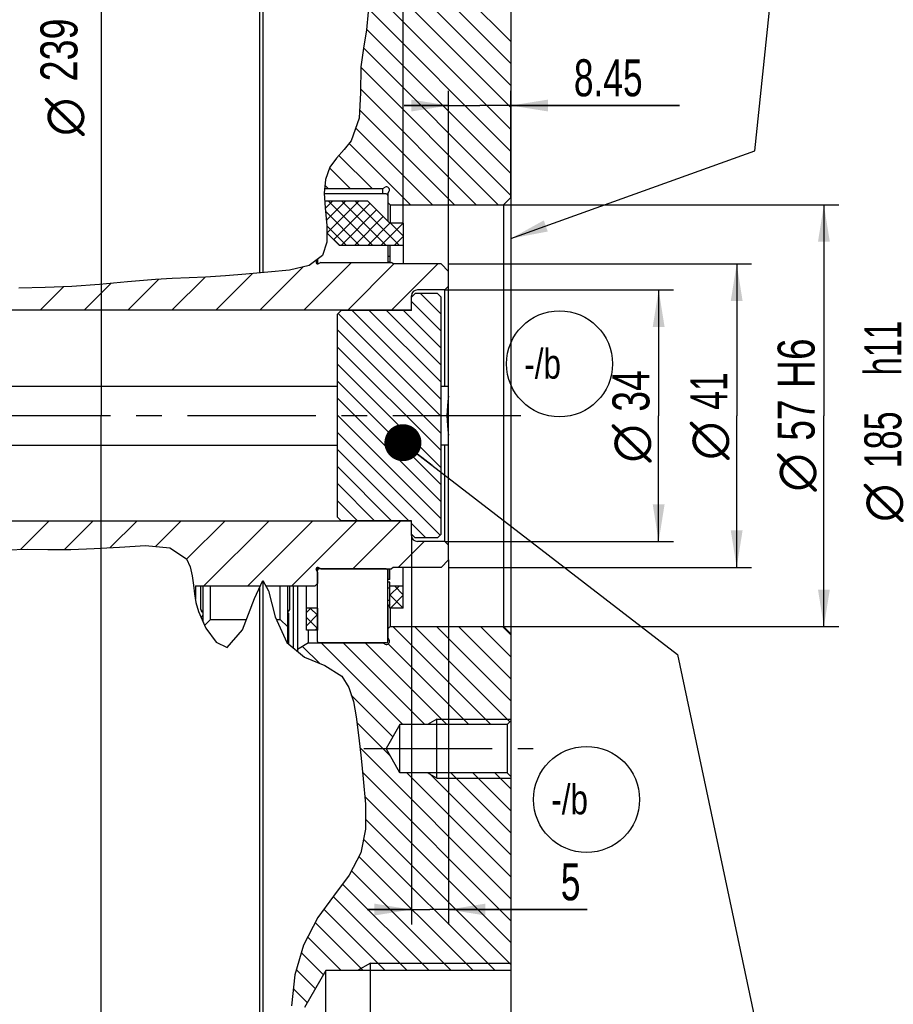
# Model space of a CAD drawing. Header units: millimetres. Extents: x 0 to 420, y 0 to 297.
# Tile 106 of 108: x 213 to 272, y 163 to 230. Entities that reach past the tile are written whole.
import ezdxf
from ezdxf.enums import TextEntityAlignment as Align

# ---------------------------------------------------------------- set-up
doc = ezdxf.new("R2010")
doc.units = ezdxf.units.MM
doc.header["$LTSCALE"] = 23.1
doc.linetypes.add('CENTER', pattern=[0.6, 0.375, -0.075, 0.075, -0.075])
doc.layers.get('0').update_dxf_attribs({"linetype": 'CONTINUOUS'})
for name, color, linetype in [('DEFAULT_1', 7, 'CENTER'), ('HRIADEL', 7, 'CONTINUOUS'), ('KLIETKY_HRIAD', 7, 'CONTINUOUS'), ('KOL-PRAVE', 7, 'CONTINUOUS'), ('NOS-TELESO', 7, 'CONTINUOUS'), ('PRIR-VYST', 7, 'CONTINUOUS'), ('REZVALC', 7, 'CONTINUOUS')]:
    doc.layers.add(name, color=color, linetype=linetype)
doc.styles.get("Standard").update_dxf_attribs({"font": 'txt', "width": 0.8})
doc.styles.add('TEXTSTYLE_1', font='gdt', dxfattribs={"width": 0.8})
doc.dimstyles.new('DIMSTYLE_1', dxfattribs={"dimtxt": 2.5, "dimasz": 2.5, "dimexe": 1, "dimexo": 0, "dimtad": 1, "dimdec": 3, "dimlfac": 2, "dimdsep": 46, "dimtxsty": 'Standard', "dimblk": '_FILLED', "dimblk1": '_FILLED', "dimblk2": '_FILLED', "dimcen": 0.09, "dimclrt": 7, "dimadec": 0, "dimazin": 0, "dimtp": 0.005, "dimtm": 0.005, "dimtfac": 1, "dimtdec": 3, "dimtofl": 0, "dimtmove": 0, "dimatfit": 3, "dimldrblk": '_FILLED', "dimfxl": 1, "dimtolj": 1, "dimarcsym": 0})
doc.dimstyles.new('DIMSTYLE_13', dxfattribs={"dimtxt": 2.5, "dimasz": 2.5, "dimexe": 1, "dimexo": 0, "dimtad": 1, "dimdec": 3, "dimlfac": 2, "dimdsep": 46, "dimtxsty": 'Standard', "dimblk": '_FILLED', "dimblk1": '_FILLED', "dimblk2": '_FILLED', "dimcen": 0.09, "dimclrt": 7, "dimadec": 0, "dimazin": 0, "dimtol": 1, "dimtm": 0.1, "dimtfac": 0.7, "dimtdec": 3, "dimtofl": 0, "dimtmove": 0, "dimatfit": 3, "dimldrblk": '_FILLED', "dimfxl": 1, "dimtolj": 1, "dimarcsym": 0})
doc.dimstyles.new('DIMSTYLE_6', dxfattribs={"dimtxt": 2.5, "dimasz": 2.5, "dimexe": 1, "dimexo": 0, "dimtad": 1, "dimdec": 1, "dimlfac": 2, "dimdsep": 46, "dimtxsty": 'Standard', "dimblk": '_FILLED', "dimblk1": '_FILLED', "dimblk2": '_FILLED', "dimcen": 0.09, "dimclrt": 7, "dimadec": 0, "dimazin": 0, "dimtol": 1, "dimtm": 0.2, "dimtfac": 0.7, "dimtdec": 1, "dimtofl": 0, "dimtmove": 0, "dimatfit": 3, "dimldrblk": '_FILLED', "dimfxl": 1, "dimtolj": 1, "dimarcsym": 0})
doc.dimstyles.new('DIMSTYLE_7', dxfattribs={"dimtxt": 2.5, "dimasz": 2.5, "dimexe": 1, "dimexo": 0, "dimtad": 1, "dimdec": 3, "dimlfac": 2, "dimdsep": 46, "dimtxsty": 'Standard', "dimblk": '_FILLED', "dimblk1": '_FILLED', "dimblk2": '_FILLED', "dimcen": 0.09, "dimclrt": 7, "dimadec": 0, "dimazin": 0, "dimtfac": 1, "dimtdec": 3, "dimtofl": 0, "dimtmove": 0, "dimatfit": 3, "dimldrblk": '_FILLED', "dimfxl": 1, "dimtolj": 1, "dimarcsym": 0})
doc.dimstyles.new('DIMSTYLE_9', dxfattribs={"dimtxt": 2.5, "dimasz": 2.5, "dimexe": 1, "dimexo": 0, "dimtad": 1, "dimdec": 3, "dimlfac": 2, "dimdsep": 46, "dimtxsty": 'Standard', "dimblk": '_FILLED', "dimblk1": '_FILLED', "dimblk2": '_FILLED', "dimcen": 0.09, "dimclrt": 7, "dimadec": 0, "dimazin": 0, "dimtp": 0.3, "dimtm": 0.3, "dimtfac": 1, "dimtdec": 3, "dimtofl": 0, "dimtmove": 0, "dimatfit": 3, "dimldrblk": '_FILLED', "dimfxl": 1, "dimtolj": 1, "dimarcsym": 0})
doc.dimstyles.get("Standard").update_dxf_attribs({"dimtxt": 2.5, "dimasz": 2.5, "dimexe": 1, "dimexo": 0, "dimtad": 1, "dimdec": 3, "dimdsep": 46, "dimtxsty": 'Standard', "dimblk": '_FILLED', "dimblk1": '_FILLED', "dimblk2": '_FILLED', "dimcen": 0.09, "dimclrt": 7, "dimadec": 0, "dimazin": 0, "dimtol": 1, "dimtp": 0.005, "dimtm": 0.005, "dimtfac": 1, "dimtdec": 3, "dimtofl": 0, "dimtmove": 0, "dimatfit": 3, "dimldrblk": '_FILLED', "dimfxl": 1, "dimtolj": 1, "dimarcsym": 0})

# ---------------------------------------------------------------- blocks, each defined once
blk = doc.blocks.new('_FILLED')
at = {"color": 0, "linetype": 'ByBlock'}
blk.add_solid([(0, 0), (-1, 0.16), (-1, -0.16)], dxfattribs=at)
blk = doc.blocks.new('*D2')
at = {"color": 7, "linetype": 'Continuous'}
for p, q in [((242.365, 211.546), (242.365, 224.753)), ((246.59, 217.546), (246.59, 224.753)), ((242.365, 223.753), (239.365, 223.753)), ((239.365, 223.753), (244.478, 223.753)), ((257.984, 223.753), (244.478, 223.753)), ((246.59, 223.753), (257.984, 223.753))]:
    blk.add_line(p, q, dxfattribs=at)
at = {"color": 7, "linetype": 'Continuous', "xscale": 2.5, "yscale": 2.5, "zscale": 2.5}
blk.add_blockref('_FILLED', (242.365, 223.753), dxfattribs=at)
at = {"color": 7, "linetype": 'Continuous', "xscale": 2.5, "yscale": 2.5, "zscale": 2.5, "rotation": 180}
blk.add_blockref('_FILLED', (246.59, 223.753), dxfattribs=at)
at = {"color": 7, "linetype": 'Continuous', "width": 0.714286}
blk.add_text('8.45', height=2.5, dxfattribs=at).set_placement((250.841, 224.378))
blk = doc.blocks.new('*D4')
at = {"color": 7, "linetype": 'Continuous'}
for p, q in [((246.09, 217.046), (268.735, 217.046)), ((267.735, 217.046), (267.735, 202.796)), ((267.735, 188.546), (267.735, 202.796)), ((246.09, 188.546), (268.735, 188.546))]:
    blk.add_line(p, q, dxfattribs=at)
at = {"color": 7, "linetype": 'Continuous', "xscale": 2.5, "yscale": 2.5, "zscale": 2.5}
for p, rotation in [((267.735, 217.046), 90), ((267.735, 188.546), 270)]:
    blk.add_blockref('_FILLED', p, dxfattribs=dict(at, rotation=rotation))
at = {"color": 7, "linetype": 'Continuous'}
for s, width, p in [('H6', 0.785714, (267.11, 206.338)), ('57', 0.75, (267.11, 202.499))]:
    blk.add_text(s, height=2.5, rotation=90, dxfattribs=dict(at, width=width)).set_placement(p, align=Align.CENTER)
at = {"color": 7, "linetype": 'Continuous', "style": 'TEXTSTYLE_1'}
blk.add_text('n', height=2.5, rotation=90, dxfattribs=at).set_placement((267.11, 198.957), align=Align.CENTER)
blk = doc.blocks.new('*D10')
at = {"color": 7, "linetype": 'Continuous'}
for p, q in [((184.615, 195.046), (184.615, 115.396)), ((246.59, 157.046), (246.59, 115.396)), ((184.615, 116.396), (215.603, 116.396)), ((246.59, 116.396), (215.603, 116.396))]:
    blk.add_line(p, q, dxfattribs=at)
at = {"color": 7, "linetype": 'Continuous', "xscale": 2.5, "yscale": 2.5, "zscale": 2.5, "rotation": 180}
blk.add_blockref('_FILLED', (184.615, 116.396), dxfattribs=at)
at = {"color": 7, "linetype": 'Continuous', "xscale": 2.5, "yscale": 2.5, "zscale": 2.5}
blk.add_blockref('_FILLED', (246.59, 116.396), dxfattribs=at)
at = {"color": 7, "linetype": 'Continuous'}
for s, width, p in [('(', 0.428571, (209.888, 117.021)), (')', 0.428571, (221.317, 117.021)), ('123.95', 0.690476, (215.603, 117.021))]:
    blk.add_text(s, height=2.5, dxfattribs=dict(at, width=width)).set_placement(p, align=Align.CENTER)
blk = doc.blocks.new('*D28')
at = {"color": 7, "linetype": 'Continuous'}
for p, q in [((242.115, 211.296), (257.57, 211.296)), ((256.57, 211.296), (256.57, 202.796)), ((256.57, 194.296), (256.57, 202.796)), ((242.115, 194.296), (257.57, 194.296))]:
    blk.add_line(p, q, dxfattribs=at)
at = {"color": 7, "linetype": 'Continuous', "xscale": 2.5, "yscale": 2.5, "zscale": 2.5}
for p, rotation in [((256.57, 211.296), 90), ((256.57, 194.296), 270)]:
    blk.add_blockref('_FILLED', p, dxfattribs=dict(at, rotation=rotation))
at = {"color": 7, "linetype": 'Continuous', "width": 0.75}
blk.add_text('34', height=2.5, rotation=90, dxfattribs=at).set_placement((255.945, 204.463), align=Align.CENTER)
at = {"color": 7, "linetype": 'Continuous', "style": 'TEXTSTYLE_1'}
blk.add_text('n', height=2.5, rotation=90, dxfattribs=at).set_placement((255.945, 200.921), align=Align.CENTER)
blk = doc.blocks.new('*D29')
at = {"color": 7, "linetype": 'Continuous'}
for p, q in [((239.315, 215.796), (239.315, 231.54)), ((239.315, 230.54), (236.315, 230.54)), ((236.315, 230.54), (242.953, 230.54)), ((261, 230.54), (242.953, 230.54)), ((246.59, 230.54), (261, 230.54))]:
    blk.add_line(p, q, dxfattribs=at)
at = {"color": 7, "linetype": 'Continuous', "xscale": 2.5, "yscale": 2.5, "zscale": 2.5}
blk.add_blockref('_FILLED', (239.315, 230.54), dxfattribs=at)
at = {"color": 7, "linetype": 'Continuous', "xscale": 2.5, "yscale": 2.5, "zscale": 2.5, "rotation": 180}
blk.add_blockref('_FILLED', (246.59, 230.54), dxfattribs=at)
at = {"color": 7, "linetype": 'Continuous'}
for s, height, width, p in [(' 0', 1.75, 0.785714, (256, 233.727)), ('14.6', 2.5, 0.678571, (249.215, 232.134)), ('-0.2', 1.75, 0.714286, (256, 231.29))]:
    blk.add_text(s, height=height, dxfattribs=dict(at, width=width)).set_placement(p)
blk = doc.blocks.new('*D30')
at = {"color": 7, "linetype": 'Continuous'}
for p, q in [((239.865, 194.696), (239.865, 168.423)), ((242.365, 193.046), (242.365, 168.423)), ((239.865, 169.423), (236.865, 169.423)), ((236.865, 169.423), (241.115, 169.423)), ((251.743, 169.423), (241.115, 169.423)), ((242.365, 169.423), (251.743, 169.423))]:
    blk.add_line(p, q, dxfattribs=at)
at = {"color": 7, "linetype": 'Continuous', "xscale": 2.5, "yscale": 2.5, "zscale": 2.5}
blk.add_blockref('_FILLED', (239.865, 169.423), dxfattribs=at)
at = {"color": 7, "linetype": 'Continuous', "xscale": 2.5, "yscale": 2.5, "zscale": 2.5, "rotation": 180}
blk.add_blockref('_FILLED', (242.365, 169.423), dxfattribs=at)
at = {"color": 7, "linetype": 'Continuous', "width": 0.714286}
blk.add_text('5', height=2.5, dxfattribs=at).set_placement((249.957, 170.048))
blk = doc.blocks.new('*D31')
at = {"color": 7, "linetype": 'Continuous'}
for p, q in [((245.34, 262.796), (280.637, 262.796)), ((279.637, 262.796), (279.637, 202.796)), ((279.637, 142.796), (279.637, 202.796)), ((245.34, 142.796), (280.637, 142.796))]:
    blk.add_line(p, q, dxfattribs=at)
at = {"color": 7, "linetype": 'Continuous', "xscale": 2.5, "yscale": 2.5, "zscale": 2.5}
for p, rotation in [((279.637, 262.796), 90), ((279.637, 142.796), 270)]:
    blk.add_blockref('_FILLED', p, dxfattribs=dict(at, rotation=rotation))
at = {"color": 7, "linetype": 'Continuous'}
for s, width, p in [('h7', 0.75, (279.012, 207.409)), ('240', 0.785714, (279.012, 202.588))]:
    blk.add_text(s, height=2.5, rotation=90, dxfattribs=dict(at, width=width)).set_placement(p, align=Align.CENTER)
at = {"color": 7, "linetype": 'Continuous', "style": 'TEXTSTYLE_1'}
blk.add_text('n', height=2.5, rotation=90, dxfattribs=at).set_placement((279.012, 197.975), align=Align.CENTER)
blk = doc.blocks.new('*D34')
at = {"color": 7, "linetype": 'Continuous'}
for p, q in [((246.59, 249.046), (274.595, 249.046)), ((273.595, 249.046), (273.595, 202.796)), ((273.595, 156.546), (273.595, 202.796)), ((246.59, 156.546), (274.595, 156.546))]:
    blk.add_line(p, q, dxfattribs=at)
at = {"color": 7, "linetype": 'Continuous', "xscale": 2.5, "yscale": 2.5, "zscale": 2.5}
for p, rotation in [((273.595, 249.046), 90), ((273.595, 156.546), 270)]:
    blk.add_blockref('_FILLED', p, dxfattribs=dict(at, rotation=rotation))
at = {"color": 7, "linetype": 'Continuous'}
for s, width, p in [(' h11', 0.660714, (272.97, 207.052)), ('185', 0.690476, (272.97, 201.159))]:
    blk.add_text(s, height=2.5, rotation=90, dxfattribs=dict(at, width=width)).set_placement(p, align=Align.CENTER)
at = {"color": 7, "linetype": 'Continuous', "style": 'TEXTSTYLE_1'}
blk.add_text('n', height=2.5, rotation=90, dxfattribs=at).set_placement((272.97, 196.903), align=Align.CENTER)
blk = doc.blocks.new('*D36')
at = {"color": 7, "linetype": 'Continuous'}
for p, q in [((242.365, 213.046), (262.842, 213.046)), ((261.842, 213.046), (261.842, 202.796)), ((261.842, 192.546), (261.842, 202.796)), ((242.365, 192.546), (262.842, 192.546))]:
    blk.add_line(p, q, dxfattribs=at)
at = {"color": 7, "linetype": 'Continuous', "xscale": 2.5, "yscale": 2.5, "zscale": 2.5}
for p, rotation in [((261.842, 213.046), 90), ((261.842, 192.546), 270)]:
    blk.add_blockref('_FILLED', p, dxfattribs=dict(at, rotation=rotation))
at = {"color": 7, "linetype": 'Continuous', "width": 0.678571}
blk.add_text('41', height=2.5, rotation=90, dxfattribs=at).set_placement((261.217, 204.463), align=Align.CENTER)
at = {"color": 7, "linetype": 'Continuous', "style": 'TEXTSTYLE_1'}
blk.add_text('n', height=2.5, rotation=90, dxfattribs=at).set_placement((261.217, 201.1), align=Align.CENTER)
blk = doc.blocks.new('*D44')
at = {"color": 7, "linetype": 'Continuous'}
for p, q in [((219.889, 262.546), (218.047, 262.546)), ((218.889, 262.546), (218.889, 202.796)), ((218.889, 143.046), (218.889, 202.796)), ((219.889, 143.046), (217.312, 143.046))]:
    blk.add_line(p, q, dxfattribs=at)
at = {"color": 7, "linetype": 'Continuous', "xscale": 2.5, "yscale": 2.5, "zscale": 2.5}
for p, rotation in [((218.889, 262.546), 90), ((218.889, 143.046), 270)]:
    blk.add_blockref('_FILLED', p, dxfattribs=dict(at, rotation=rotation))
at = {"color": 7, "linetype": 'Continuous'}
for s, height, width, p in [('-0.1', 1.75, 0.660714, (218.139, 232.677)), (' 0', 1.75, 0.785714, (215.702, 231.74)), ('239', 2.5, 0.761905, (217.295, 227.508))]:
    blk.add_text(s, height=height, rotation=90, dxfattribs=dict(at, width=width)).set_placement(p, align=Align.CENTER)
at = {"color": 7, "linetype": 'Continuous', "style": 'TEXTSTYLE_1'}
blk.add_text('n', height=2.5, rotation=90, dxfattribs=at).set_placement((217.639, 222.984), align=Align.CENTER)
blk = doc.blocks.new('BALLOON_BL3', base_point=(249.87, 206.299))
at = {"color": 7, "linetype": 'Continuous'}
blk.add_circle((249.87, 206.299), 3.582, dxfattribs=at)
at = {"color": 7, "linetype": 'Continuous', "width": 0.793651}
blk.add_text('-/b', height=2, dxfattribs=at).set_placement((247.489, 205.299))
blk = doc.blocks.new('BALLOON_BL4', base_point=(251.695, 176.863))
at = {"color": 7, "linetype": 'Continuous'}
blk.add_circle((251.695, 176.863), 3.582, dxfattribs=at)
at = {"color": 7, "linetype": 'Continuous', "width": 0.793651}
blk.add_text('-/b', height=2, dxfattribs=at).set_placement((249.314, 175.863))

msp = doc.modelspace()

# ---------------------------------------------------------------- linework, layer by layer
at = {"color": 7, "linetype": 'Continuous'}
for p, q in [((246.5902, 228.06993), (237.30515, 237.35498)), ((246.5902, 226.58501), (237.03893, 236.13628)), ((246.5902, 225.10009), (236.75693, 234.93335)), ((246.5902, 223.61516), (236.62317, 233.58219)), ((246.5902, 222.13024), (236.75355, 231.96688)), ((246.5902, 220.64531), (236.91264, 230.32287)), ((236.93122, 230.08651), (236.82495, 228.8636)), ((246.5902, 219.16039), (236.82991, 228.92068)), ((236.82495, 228.8636), (236.61436, 227.63485)), ((236.61436, 227.63485), (236.44684, 226.37294)), ((246.5902, 217.67546), (236.61676, 227.6489)), ((236.44684, 226.37294), (236.42221, 224.60857)), ((245.73448, 217.04626), (236.4463, 226.33443)), ((236.42221, 224.60857), (236.34106, 222.88871)), ((244.24955, 217.04626), (236.42586, 224.86996)), ((236.34106, 222.88871), (235.801, 221.3677)), ((242.76463, 217.04626), (236.36724, 223.44364)), ((241.2797, 217.04626), (236.10424, 222.22173)), ((235.801, 221.3677), (235.32259, 220.77249)), ((239.79478, 217.04626), (235.65499, 221.18605)), ((235.32259, 220.77249), (234.79518, 220.19793)), ((237.20186, 218.15426), (234.96892, 220.3872)), ((234.34787, 219.59165), (234.04713, 218.7646)), ((234.79518, 220.19793), (234.34787, 219.59165)), ((235.71693, 218.15426), (234.32965, 219.54154)), ((234.04713, 218.7646), (233.96707, 217.84113)), ((234.23201, 218.15426), (234.01319, 218.37308)), ((233.96707, 217.84113), (234.02495, 216.84684)), ((234.0292, 216.80513), (234.52032, 217.29626)), ((234.1122, 215.99011), (235.41835, 217.29626)), ((234.16579, 215.14567), (236.31638, 217.29626)), ((234.26402, 217.29626), (237.26402, 214.29626)), ((234.6148, 214.69666), (237.0648, 217.14666)), ((235.16204, 217.29626), (238.16204, 214.29626)), ((236.06007, 217.29626), (239.06007, 214.29626)), ((234.02495, 216.84684), (234.14738, 215.64468)), ((234.04871, 216.61354), (236.36599, 214.29626)), ((235.11243, 214.29626), (237.51381, 216.69764)), ((236.01045, 214.29626), (237.96283, 216.24863)), ((234.14738, 215.64468), (234.15651, 214.52136)), ((234.14761, 215.61662), (235.46797, 214.29626)), ((236.90848, 214.29626), (238.41184, 215.79962)), ((237.8065, 214.29626), (239.3065, 215.79626)), ((238.45809, 215.79626), (239.3152, 214.93916)), ((238.70453, 214.29626), (239.3152, 214.90693)), ((234.15651, 214.52136), (233.86349, 213.61765)), ((233.86349, 213.61765), (232.94895, 212.95178)), ((232.94895, 212.95178), (231.61499, 212.63262)), ((232.58862, 209.92126), (235.81962, 213.15226)), ((235.55847, 209.92126), (238.68347, 213.04626)), ((238.52832, 209.92126), (241.65332, 213.04626)), ((227.30052, 212.25319), (225.95198, 212.16451)), ((226.64893, 209.92126), (229.1301, 212.40243)), ((228.673, 212.36434), (227.30052, 212.25319)), ((230.14992, 212.48743), (228.673, 212.36434)), ((229.61877, 209.92126), (232.55505, 212.85753)), ((231.61499, 212.63262), (230.14992, 212.48743)), ((218.79711, 211.66333), (216.91025, 211.51868)), ((217.73938, 209.92126), (219.55506, 211.73694)), ((220.67378, 211.8456), (218.79711, 211.66333)), ((222.56133, 212.00305), (220.67378, 211.8456)), ((220.70923, 209.92126), (222.80416, 212.01619)), ((223.70152, 212.06471), (222.56133, 212.00305)), ((223.67908, 209.92126), (225.92089, 212.16307)), ((224.83709, 212.11268), (223.70152, 212.06471)), ((225.95198, 212.16451), (224.83709, 212.11268)), ((215.11728, 211.45441), (213.33009, 211.42007)), ((214.76953, 209.92126), (216.34675, 211.49848)), ((216.91025, 211.51868), (215.11728, 211.45441)), ((240.1152, 211.04626), (239.8652, 210.79626)), ((241.6152, 211.04626), (240.1152, 211.04626)), ((241.8652, 209.66444), (240.48338, 211.04626)), ((241.8652, 210.79626), (241.6152, 211.04626)), ((239.8652, 209.89626), (239.8652, 210.79626)), ((241.8652, 208.51078), (239.8652, 210.51078)), ((241.8652, 194.79626), (241.8652, 210.79626)), ((235.1152, 209.89626), (234.8652, 209.64626)), ((234.8652, 195.94626), (234.8652, 209.64626)), ((241.8652, 202.74245), (234.91329, 209.69435)), ((239.8652, 209.89626), (235.1152, 209.89626)), ((241.8652, 203.89611), (235.86505, 209.89626)), ((241.8652, 205.04978), (237.01872, 209.89626)), ((241.8652, 206.20345), (238.17238, 209.89626)), ((241.8652, 207.35711), (239.32605, 209.89626)), ((241.8652, 201.58878), (234.8652, 208.58878)), ((241.8652, 200.43512), (234.8652, 207.43512)), ((241.8652, 199.28145), (234.8652, 206.28145)), ((241.8652, 198.12779), (234.8652, 205.12779)), ((241.8652, 196.97412), (234.8652, 203.97412)), ((241.8652, 195.82045), (234.8652, 202.82045)), ((241.80046, 194.73152), (234.8652, 201.66679)), ((239.68206, 195.69626), (234.8652, 200.51312)), ((238.52839, 195.69626), (234.8652, 199.35946)), ((237.37473, 195.69626), (234.8652, 198.20579)), ((236.22106, 195.69626), (234.8652, 197.05213)), ((213.45756, 193.76005), (215.36877, 195.67126)), ((216.42914, 193.76178), (218.33862, 195.67126)), ((219.51805, 193.88084), (221.30847, 195.67126)), ((222.57039, 193.96333), (224.27832, 195.67126)), ((224.66946, 193.09255), (227.24817, 195.67126)), ((225.84302, 191.29626), (230.21802, 195.67126)), ((228.81286, 191.29626), (233.18786, 195.67126)), ((231.78271, 191.29626), (236.15771, 195.67126)), ((235.1152, 195.69626), (234.8652, 195.94626)), ((239.8652, 195.69626), (235.1152, 195.69626)), ((235.89656, 192.44026), (239.12756, 195.67126)), ((239.8652, 194.79626), (239.8652, 195.69626)), ((240.83206, 194.54626), (239.8652, 195.51312)), ((238.97241, 192.54626), (240.72241, 194.29626)), ((240.1152, 194.54626), (239.8652, 194.79626)), ((241.6152, 194.54626), (240.1152, 194.54626)), ((241.8652, 194.79626), (241.6152, 194.54626)), ((212.50803, 193.7389), (213.91556, 193.77025)), ((213.91556, 193.77025), (215.29566, 193.75814)), ((215.29566, 193.75814), (216.84469, 193.76311)), ((216.84469, 193.76311), (218.42556, 193.81269)), ((218.42556, 193.81269), (220.13944, 193.9196)), ((220.13944, 193.9196), (221.90497, 194.02843)), ((221.90497, 194.02843), (223.52914, 193.86954)), ((223.52914, 193.86954), (224.66031, 193.11231)), ((224.66031, 193.11231), (224.90646, 192.58107)), ((224.90646, 192.58107), (225.05517, 191.96693)), ((233.5152, 187.54026), (233.5152, 192.34026)), ((238.1652, 192.44026), (233.6152, 192.44026)), ((238.2652, 187.54026), (238.2652, 192.34026)), ((225.05517, 191.96693), (225.14468, 191.33625)), ((229.25414, 190.43762), (229.82701, 191.65917)), ((229.82701, 191.65917), (230.19756, 190.95482)), ((225.14468, 191.33625), (225.21329, 190.74879)), ((225.7902, 188.83541), (225.7902, 191.29626)), ((226.2902, 189.02626), (226.2902, 191.29626)), ((230.19756, 190.95482), (230.65425, 189.21297)), ((231.0052, 189.02626), (231.0052, 191.29626)), ((231.5052, 187.40942), (231.5052, 191.29626)), ((238.4152, 190.65826), (239.0532, 191.29626)), ((238.7114, 191.29626), (239.3152, 190.69247)), ((225.21329, 190.74879), (225.30614, 190.16989)), ((225.22466, 190.6779), (225.2652, 190.71844)), ((228.45398, 188.33073), (229.25414, 190.43762)), ((238.4152, 190.69444), (239.31338, 189.79626)), ((238.45122, 189.79626), (239.3152, 190.66024)), ((225.30614, 190.16989), (225.4676, 189.5602)), ((232.7652, 189.49839), (233.06307, 189.79626)), ((233.0272, 189.79626), (233.5152, 189.30826)), ((238.4152, 189.79641), (238.41535, 189.79626)), ((225.4676, 189.5602), (225.97208, 188.42677)), ((225.88542, 188.62148), (226.2902, 189.02626)), ((226.2902, 189.02626), (228.71813, 189.02626)), ((230.65425, 189.21297), (231.4416, 187.46123)), ((230.73817, 189.02626), (231.0052, 189.02626)), ((231.0052, 189.02626), (231.5052, 188.52626)), ((232.7652, 188.60036), (233.5152, 189.35036)), ((232.7652, 189.16024), (233.5152, 188.41024)), ((225.97208, 188.42677), (226.66594, 187.48618)), ((227.40511, 187.13831), (228.45398, 188.33073)), ((233.35912, 188.29626), (233.5152, 188.45234)), ((245.2213, 181.92126), (238.5963, 188.54626)), ((246.52321, 182.10427), (240.08122, 188.54626)), ((246.5902, 183.52221), (241.56614, 188.54626)), ((246.5902, 185.00713), (243.05107, 188.54626)), ((246.5902, 186.49206), (244.53599, 188.54626)), ((246.5902, 187.97698), (246.02092, 188.54626)), ((226.66594, 187.48618), (227.40511, 187.13831)), ((231.4416, 187.46123), (232.6468, 186.47942)), ((233.66696, 186.05098), (232.51229, 187.20564)), ((238.1652, 187.44026), (233.6152, 187.44026)), ((239.2816, 181.92126), (233.7646, 187.43826)), ((240.76652, 181.92126), (235.24952, 187.43826)), ((242.25145, 181.92126), (236.73445, 187.43826)), ((243.73637, 181.92126), (238.28731, 187.37032)), ((232.6468, 186.47942), (234.01083, 185.90656)), ((234.01083, 185.90656), (235.15517, 185.20079)), ((235.15517, 185.20079), (235.64223, 184.43123)), ((235.64223, 184.43123), (235.93915, 183.47702)), ((238.61673, 181.1012), (235.80284, 183.9151)), ((235.93915, 183.47702), (236.12392, 182.45598)), ((236.12392, 182.45598), (236.31753, 181.02629)), ((238.44604, 179.78697), (236.17826, 182.05475)), ((236.31753, 181.02629), (236.46904, 179.64625)), ((246.5902, 170.15789), (236.391, 180.35708)), ((236.46904, 179.64625), (236.6083, 178.25804)), ((246.5902, 168.67296), (236.56406, 178.69911)), ((246.5902, 171.64281), (239.56175, 178.67126)), ((246.5902, 173.12774), (241.04667, 178.67126)), ((246.5902, 174.61266), (242.5316, 178.67126)), ((246.5902, 176.09759), (244.01652, 178.67126)), ((246.5902, 177.58251), (245.50145, 178.67126)), ((236.6083, 178.25804), (236.76127, 176.5548)), ((246.5902, 167.18804), (236.71567, 177.06257)), ((236.76127, 176.5548), (236.76532, 174.8545)), ((246.5902, 165.70312), (236.76371, 175.5296)), ((236.76532, 174.8545), (236.44684, 173.2528)), ((245.51213, 165.29626), (236.63074, 174.17765)), ((236.44684, 173.2528), (235.6582, 171.74818)), ((244.0272, 165.29626), (236.31748, 173.00599)), ((235.6582, 171.74818), (234.5987, 170.33534)), ((242.54228, 165.29626), (235.80682, 172.03172)), ((241.05736, 165.29626), (235.20705, 171.14657)), ((234.5987, 170.33534), (233.54057, 168.8934)), ((239.57243, 165.29626), (234.57104, 170.29765)), ((238.08751, 165.29626), (233.94256, 169.4412)), ((233.54057, 168.8934), (232.58169, 167.01875)), ((236.60258, 165.29626), (233.35948, 168.53936)), ((232.58169, 167.01875), (231.99474, 165.00354)), ((235.11766, 165.29626), (232.85698, 167.55694)), ((233.92275, 165.00624), (232.43024, 166.49876)), ((231.99474, 165.00354), (231.76452, 162.9194)), ((233.37923, 164.06484), (232.09529, 165.34878)), ((232.83571, 163.12343), (231.89137, 164.06777))]:
    msp.add_line(p, q, dxfattribs=at)
for centre, start, end in [((233.6152, 192.34026), 90, 180), ((238.1652, 192.34026), 0, 90), ((233.6152, 187.54026), 180, 270), ((238.1652, 187.54026), 270, 360)]:
    msp.add_arc(centre, 0.1, start, end, dxfattribs=at)
at = {"layer": 'DEFAULT_1', "color": 7, "linetype": 'CENTER'}
for p, q in [((247.26073, 202.79626), (183.1152, 202.79626)), ((236.652, 180.29626), (248.0902, 180.29626))]:
    msp.add_line(p, q, dxfattribs=at)
at = {"layer": 'HRIADEL', "color": 7, "linetype": 'Continuous'}
for p, q in [((233.5112, 213.36115), (233.4265, 213.19843)), ((233.5152, 213.36406), (233.5152, 213.19674)), ((233.73177, 213.15226), (233.56137, 213.06356)), ((233.73177, 213.15226), (238.5152, 213.15226)), ((238.6212, 213.04626), (238.5152, 213.15226)), ((241.8652, 213.04626), (238.6212, 213.04626)), ((242.3652, 212.54626), (241.8652, 213.04626)), ((242.3652, 193.04626), (242.3652, 212.54626)), ((242.1152, 211.29626), (240.2652, 211.29626)), ((242.3652, 211.54626), (242.1152, 211.29626)), ((242.1152, 204.79626), (242.1152, 211.29626)), ((239.8652, 209.92126), (239.8652, 210.89626)), ((239.8652, 209.92126), (212.3652, 209.92126)), ((184.6152, 204.79626), (234.8652, 204.79626)), ((241.8652, 204.79626), (242.3652, 204.79626)), ((184.6152, 200.79626), (234.8652, 200.79626)), ((242.3652, 200.79626), (241.8652, 200.79626)), ((242.1152, 194.29626), (242.1152, 200.79626)), ((239.8652, 195.67126), (212.3652, 195.67126)), ((239.8652, 194.69626), (239.8652, 195.67126)), ((242.1152, 194.29626), (240.2652, 194.29626)), ((242.3652, 194.04626), (242.1152, 194.29626)), ((242.3652, 193.04626), (241.8652, 192.54626)), ((233.5152, 192.22369), (233.4265, 192.39408)), ((233.5152, 192.54022), (233.5152, 192.34026)), ((233.73177, 192.44026), (233.56137, 192.52896)), ((233.73177, 192.44026), (238.5152, 192.44026)), ((238.6212, 192.54626), (238.5152, 192.44026)), ((241.8652, 192.54626), (238.6212, 192.54626)), ((233.5152, 192.22369), (233.5152, 191.44626)), ((225.2652, 191.29626), (229.65681, 191.29626)), ((225.2652, 191.29626), (225.2652, 190.42517)), ((230.01793, 191.29626), (233.3652, 191.29626)), ((233.3652, 191.29626), (233.5152, 191.44626))]:
    msp.add_line(p, q, dxfattribs=at)
msp.add_lwpolyline([(242.3652, 204.11535), (242.32144, 203.78444), (242.29019, 203.45429), (242.27144, 203.12508), (242.2652, 202.79625), (242.27144, 202.46742), (242.29019, 202.13822), (242.32144, 201.80807), (242.3652, 201.47717)], dxfattribs=at)
for centre, radius, start, end in [((233.5152, 213.15226), 0.1, 152.5, 297.5), ((240.2652, 210.89626), 0.4, 90, 180), ((240.2652, 194.69626), 0.4, 180, 270), ((233.5152, 192.44026), 0.1, 62.5, 207.5)]:
    msp.add_arc(centre, radius, start, end, dxfattribs=at)
at = {"layer": 'KLIETKY_HRIAD', "color": 7, "linetype": 'Continuous'}
for p, q in [((236.9152, 217.29626), (233.99879, 217.29626)), ((236.9152, 217.29626), (238.4152, 215.79626)), ((239.3152, 215.79626), (238.4152, 215.79626)), ((239.3152, 215.79626), (239.3152, 213.04626)), ((234.15132, 215.16014), (235.0152, 214.29626)), ((234.1514, 215.15), (234.62336, 214.67724)), ((235.0115, 214.29253), (234.62336, 214.67724)), ((239.3152, 214.29626), (235.0152, 214.29626)), ((235.0152, 214.28886), (235.0152, 214.29626)), ((238.4152, 214.28886), (235.0152, 214.28886)), ((238.4152, 214.28886), (238.4152, 213.16408)), ((238.4152, 213.55246), (238.2652, 213.55246)), ((238.4152, 213.16408), (238.2652, 213.16408)), ((238.4152, 191.73629), (238.4152, 192.44026)), ((239.3152, 189.79626), (239.3152, 192.54626)), ((238.4152, 191.73629), (238.2652, 191.73629)), ((232.7652, 188.29626), (232.7652, 191.29626)), ((238.4152, 191.53893), (238.2652, 191.53893)), ((238.4152, 191.13893), (238.2652, 191.13893)), ((238.4152, 189.79626), (238.4152, 191.53893)), ((238.4152, 191.29626), (239.3152, 191.29626)), ((238.4152, 190.29922), (238.2652, 190.29922)), ((233.5152, 189.79626), (232.7652, 189.79626)), ((233.5152, 189.79626), (233.5152, 188.29626)), ((238.4152, 190.05384), (238.2652, 189.90084)), ((239.3152, 189.79626), (238.4152, 189.79626)), ((233.5152, 188.29626), (232.7652, 188.29626))]:
    msp.add_line(p, q, dxfattribs=at)
at = {"layer": 'KOL-PRAVE', "color": 7, "linetype": 'Continuous'}
for p, q in [((225.6402, 189.69701), (225.6402, 191.29626)), ((225.65615, 189.13658), (225.7902, 189.30816)), ((231.5652, 189.44701), (231.5052, 189.50701)), ((231.5652, 189.44701), (231.5652, 187.36054))]:
    msp.add_line(p, q, dxfattribs=at)
msp.add_arc((225.8402, 189.69701), 0.2, 180, 255.4501021, dxfattribs=at)
at = {"layer": 'NOS-TELESO', "color": 7, "linetype": 'Continuous'}
for p, q in [((229.5902, 252.85122), (229.5902, 212.44078)), ((229.8402, 212.46162), (229.8402, 252.85152)), ((229.8402, 154.04809), (229.8402, 191.6341)), ((229.5902, 191.15421), (229.5902, 153.94998))]:
    msp.add_line(p, q, dxfattribs=at)
at = {"layer": 'PRIR-VYST', "color": 7, "linetype": 'Continuous'}
for p, q in [((246.5902, 248.54626), (246.5902, 157.04626)), ((237.93916, 218.15426), (238.08785, 218.23166)), ((233.99421, 218.15426), (237.93916, 218.15426)), ((237.93916, 217.77869), (237.93916, 218.15426)), ((238.2802, 217.81322), (238.3576, 217.96191)), ((238.2802, 217.81322), (238.2802, 215.93126)), ((238.2802, 217.19626), (238.4302, 217.04626)), ((238.4302, 217.04626), (246.0902, 217.04626)), ((238.4302, 217.04626), (238.4302, 215.79626)), ((246.0902, 217.04626), (246.5902, 217.54626)), ((246.0902, 217.04626), (246.0902, 188.54626)), ((238.2802, 192.44026), (238.2802, 191.73629)), ((231.8652, 191.29626), (231.8652, 187.11615)), ((232.1652, 191.29626), (232.1652, 186.87175)), ((238.2802, 189.91614), (238.2802, 187.7793)), ((238.4302, 189.79626), (238.4302, 188.54626)), ((232.9152, 187.43826), (232.9152, 188.29626)), ((238.2802, 188.39626), (238.4302, 188.54626)), ((238.4302, 188.54626), (246.0902, 188.54626)), ((246.0902, 188.54626), (246.5902, 188.04626)), ((238.2802, 187.7793), (238.3576, 187.63061)), ((232.9152, 187.43826), (232.1652, 187.00525)), ((232.9152, 187.43826), (237.93916, 187.43826)), ((237.93916, 187.43826), (237.93916, 187.44026)), ((237.93916, 187.43826), (238.08785, 187.36086)), ((239.0902, 181.92126), (238.152, 180.29626)), ((246.3402, 181.92126), (239.0902, 181.92126)), ((239.0902, 178.67126), (239.0902, 181.92126)), ((241.5902, 182.29626), (240.94068, 181.92126)), ((241.5902, 182.29626), (246.5902, 182.29626)), ((241.5902, 178.29626), (241.5902, 182.29626)), ((246.5902, 182.17126), (246.3402, 181.92126)), ((246.3402, 181.92126), (246.3402, 178.67126)), ((239.0902, 178.67126), (238.152, 180.29626)), ((246.3402, 178.67126), (239.0902, 178.67126)), ((241.5902, 178.29626), (240.94068, 178.67126)), ((246.5902, 178.42126), (246.3402, 178.67126)), ((241.5902, 178.29626), (246.5902, 178.29626)), ((237.0902, 165.79626), (236.22417, 165.29626)), ((237.0902, 165.79626), (246.5902, 165.79626)), ((237.0902, 159.79626), (237.0902, 165.79626)), ((234.0902, 165.29626), (232.64682, 162.79626)), ((246.5902, 165.29626), (234.0902, 165.29626)), ((234.0902, 160.29626), (234.0902, 165.29626))]:
    msp.add_line(p, q, dxfattribs=at)
for centre, start, end in [((238.1802, 218.05426), 332.5, 117.5), ((238.1802, 187.53826), 242.5, 27.5)]:
    msp.add_arc(centre, 0.2, start, end, dxfattribs=at)
at = {"layer": 'REZVALC', "color": 7, "linetype": 'Continuous'}
for p, q in [((238.1652, 217.77869), (233.9707, 217.77869)), ((238.2652, 217.67868), (238.2652, 215.94626)), ((238.2652, 214.28886), (238.2652, 213.15226)), ((233.5152, 213.19674), (233.5152, 213.0523)), ((238.2652, 192.34026), (238.2652, 192.44026)), ((231.6402, 189.69626), (231.6402, 191.29626)), ((225.7902, 189.59626), (225.7402, 189.59626)), ((231.5402, 189.59626), (231.5052, 189.59626))]:
    msp.add_line(p, q, dxfattribs=at)
for centre, start, end in [((238.1652, 217.67869), 0, 90), ((225.7402, 189.69626), 189.2890469, 270), ((231.5402, 189.69626), 270, 360)]:
    msp.add_arc(centre, 0.1, start, end, dxfattribs=at)

# ---------------------------------------------------------------- block references
at = {"color": 7, "linetype": 'Continuous'}
for name, p in [('BALLOON_BL3', (249.87018, 206.29894)), ('BALLOON_BL4', (251.69519, 176.86309))]:
    msp.add_blockref(name, p, dxfattribs=at)

# ---------------------------------------------------------------- dimensions: what is measured, and where the dimension line sits
for base, p1, p2, angle, text, dimstyle, picture, middle in [((218.88914, 262.54626), (217.31231, 143.04626), (219.88914, 262.54626), 90, '%%c<>', 'DIMSTYLE_13', '*D44', (218.88914, 228.15365)), ((279.63714, 142.79626), (245.3402, 262.79626), (245.3402, 142.79626), 270, '%%c<>h7', 'DIMSTYLE_1', '*D31', (279.63714, 202.79626)), ((273.59514, 249.04626), (246.5902, 156.54626), (246.5902, 249.04626), 90, '%%c<> h11', 'DIMSTYLE_7', '*D34', (273.59514, 202.79626)), ((267.73497, 217.04626), (246.0902, 188.54626), (246.0902, 217.04626), 90, '%%c<>H6', 'DIMSTYLE_1', '*D4', (267.73497, 202.79626)), ((261.84225, 213.04626), (242.3652, 192.54626), (242.3652, 213.04626), 90, '%%c<>', 'DIMSTYLE_9', '*D36', (261.84225, 202.79626)), ((256.57025, 194.29626), (242.1152, 211.29626), (242.1152, 194.29626), 270, '%%c<>', 'DIMSTYLE_1', '*D28', (256.57025, 202.79626)), ((184.6152, 116.39607), (246.5902, 157.04626), (184.6152, 195.04626), 180, '(<>)', 'DIMSTYLE_1', '*D10', (215.6027, 116.39607))]:
    dim = msp.add_linear_dim(base=base, p1=p1, p2=p2, angle=angle, text=text, dimstyle=dimstyle, dxfattribs=at)
    dim.commit()
    dim.dimension.update_dxf_attribs({"geometry": picture, "text_midpoint": middle, "dimtype": 160})
for base, p1, p2, dimstyle, picture, middle in [((239.3151970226, 230.5397773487), (246.5901970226, 217.5462594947), (239.3151970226, 215.7962594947), 'DIMSTYLE_6', '*D29', (255.1073702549, 230.5397773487)), ((239.8652, 169.42267), (242.3652, 193.04626), (239.8652, 194.69626), 'DIMSTYLE_1', '*D30', (250.49262, 169.42267))]:
    dim = msp.add_linear_dim(base=base, p1=p1, p2=p2, angle=180, dimstyle=dimstyle, dxfattribs=at)
    dim.commit()
    dim.dimension.update_dxf_attribs({"geometry": picture, "text_midpoint": middle, "dimtype": 160})
dim = msp.add_linear_dim(base=(246.5902, 223.75283), p1=(242.3652, 211.54626), p2=(246.5902, 217.54626), dimstyle='DIMSTYLE_1', dxfattribs=at)
dim.commit()
dim.dimension.update_dxf_attribs({"geometry": '*D2', "text_midpoint": (254.05518, 223.75283), "dimtype": 160})

# ---------------------------------------------------------------- leaders
for points, override in [([(246.5902, 214.76847), (263.06978, 220.69677), (269.39536, 281.20489), (272.39536, 281.20489)], {"dimtad": 0}), ([(239.289, 200.97155), (257.84187, 186.66494), (269.71571, 130.82842), (272.71571, 130.82842)], {"dimtad": 0, "dimldrblk": 'DOT'})]:
    msp.add_leader(points, dimstyle='Standard', override=override, dxfattribs=at)

doc.saveas('drawing.dxf')
